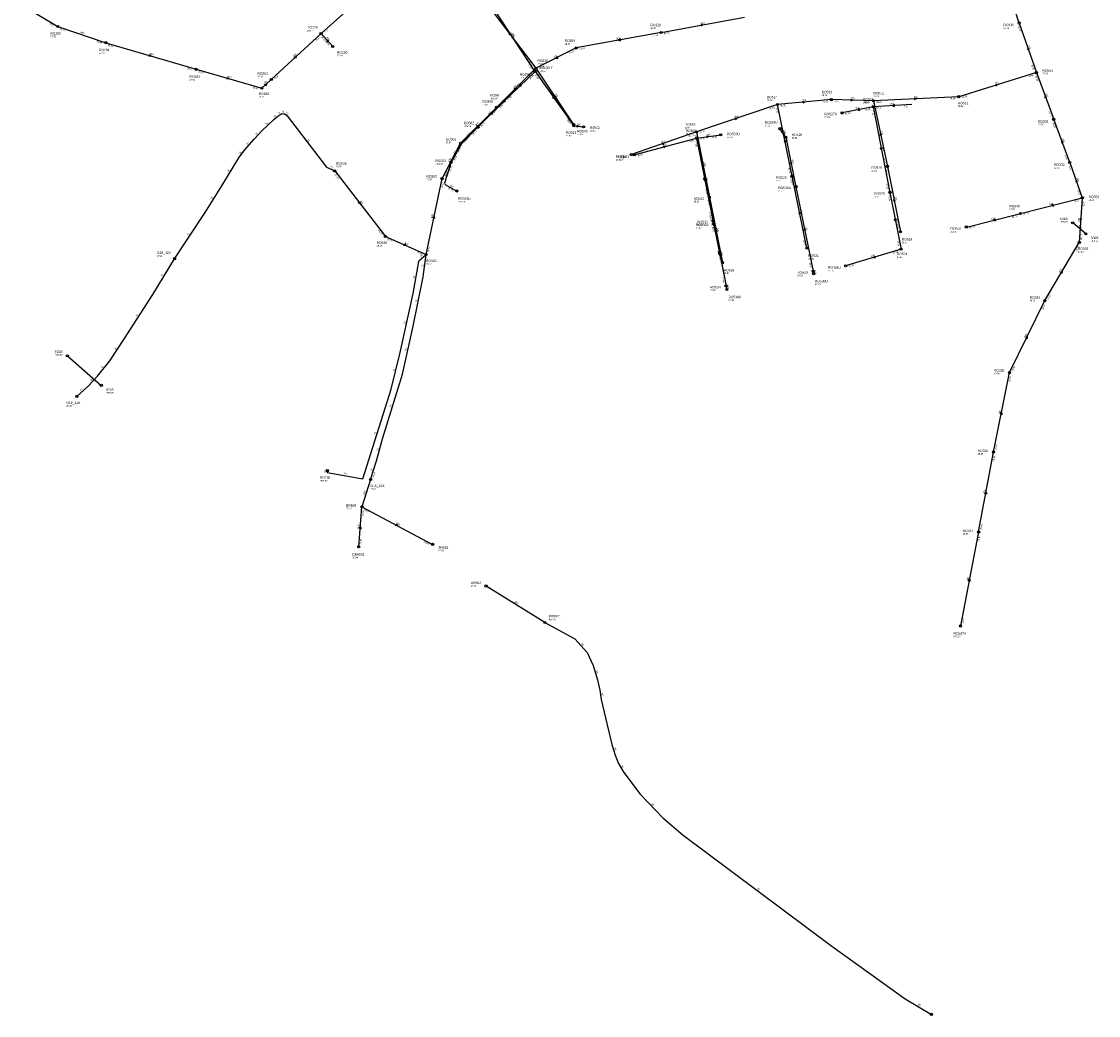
# Model space of a CAD drawing. Header units: metres. Extents: x 179992 to 198392, y 351761 to 369438.
# Tile 147 of 194: x 191761 to 192569, y 362802 to 363548. Entities that reach past the tile are written whole.
import ezdxf

# ---------------------------------------------------------------- set-up
doc = ezdxf.new("R2010")
doc.units = ezdxf.units.M

msp = doc.modelspace()

# ---------------------------------------------------------------- linework, layer by layer
at = {"layer": 'B-WE-RI-DRAINAGE-DRAIN', "linetype": 'Continuous'}
msp.add_lwpolyline([(191795.58, 363297.372), (191821.039, 363275.239)], dxfattribs=at)
at = {"layer": 'B-WE-RI-DRAINAGE-DRAIN_BETON_500', "linetype": 'Continuous'}
msp.add_lwpolyline([(192559.63, 363388.957), (192549.767, 363397.214)], dxfattribs=at)
at = {"layer": 'B-WE-RI-DRAINAGE-RIOOLPUT_INSPECTIEPUT'}
for centre in [(192549.77, 363397.21), (192559.63, 363388.96), (191795.58, 363297.37), (191821.04, 363275.24)]:
    msp.add_circle(centre, 0.8, dxfattribs=at)
at = {"layer": 'B-WE-RI-GWA-RIOOLLEIDING', "linetype": 'Continuous'}
for points in [[(192109.27, 363562.75), (192147.1, 363513.17)], [(192522.54, 363509.88), (192535.52, 363474.85)], [(192547.56, 363442.45), (192535.52, 363474.85)]]:
    msp.add_lwpolyline(points, dxfattribs=at)
at = {"layer": 'B-WE-RI-GWA-RIOOLLEIDING_BETON_300', "linetype": 'Continuous'}
for points in [[(192241.01, 363539.96), (192303.65, 363551.42)], [(192241.01, 363539.96), (192177.34, 363528.37)], [(192177.34, 363528.37), (192147.1, 363513.17)], [(192117.5, 363483.81), (192147.1, 363513.17)], [(192090.51, 363456.9), (192117.5, 363483.81)], [(192076.7, 363430.31), (192090.51, 363456.9)], [(191996.16, 363436.11), (192034.16, 363386.95)], [(192064.71, 363373.43), (192076.7, 363430.31)], [(192034.16, 363386.95), (192064.71, 363373.43)]]:
    msp.add_lwpolyline(points, dxfattribs=at)
at = {"layer": 'B-WE-RI-GWA-RIOOLLEIDING_BETON_400', "linetype": 'Continuous'}
for points in [[(191761.22, 363560.8), (191788.46, 363544.49)], [(191788.46, 363544.49), (191824.42, 363532.34)], [(191824.42, 363532.34), (191892.25, 363512.34)], [(191892.25, 363512.34), (191941.5, 363498.16)]]:
    msp.add_lwpolyline(points, dxfattribs=at)
at = {"layer": 'B-WE-RI-GWA-RIOOLLEIDING_BETON_500', "linetype": 'Continuous'}
for points in [[(191985.89, 363539.13), (192038.9, 363586.69)], [(191948.6, 363504.75), (191985.89, 363539.13)]]:
    msp.add_lwpolyline(points, dxfattribs=at)
at = {"layer": 'B-WE-RI-GWA-RIOOLLEIDING_PVC_200', "linetype": 'Continuous'}
for points in [[(191994.68, 363529.43), (191985.89, 363539.13)], [(192547.56, 363442.45), (192557, 363416)], [(192510.58, 363404.12), (192557, 363416)], [(192557, 363416), (192554.72, 363382.48)], [(192470, 363394), (192510.58, 363404.12)], [(192528.91, 363338.81), (192554.72, 363382.48)], [(192502.38, 363284.76), (192528.91, 363338.81)], [(192490.42, 363225.2), (192502.38, 363284.76)], [(192479.21, 363165.22), (192490.42, 363225.2)], [(192479.21, 363165.22), (192465.64, 363094.68)]]:
    msp.add_lwpolyline(points, dxfattribs=at)
at = {"layer": 'B-WE-RI-GWA-RIOOLLEIDING_PVC_250', "linetype": 'Continuous'}
for points in [[(192147.1, 363513.17), (192175.406, 363470.847)], [(191941.5, 363498.16), (191948.6, 363504.75)]]:
    msp.add_lwpolyline(points, dxfattribs=at)
at = {"layer": 'B-WE-RI-GWA-RIOOLLEIDING_PVC_315', "linetype": 'Continuous'}
for points in [[(192509.6, 363547.1), (192496.85, 363586.54)], [(192509.6, 363547.1), (192522.54, 363509.88)]]:
    msp.add_lwpolyline(points, dxfattribs=at)
at = {"layer": 'B-WE-RI-GWA-RIOOLPUT_INSPECTIEPUT'}
for centre in [(191788.46, 363544.49), (192509.6, 363547.1), (191985.89, 363539.13), (192241.01, 363539.96), (191824.42, 363532.34), (191994.68, 363529.43), (192177.34, 363528.37), (191892.25, 363512.34), (192147.1, 363513.17), (192522.54, 363509.88), (191948.6, 363504.75), (191941.5, 363498.16), (192117.5, 363483.81), (192175.41, 363470.85), (192535.52, 363474.85), (192090.51, 363456.9), (192547.56, 363442.45), (192076.7, 363430.31), (192557, 363416), (192510.58, 363404.12), (192470, 363394), (192034.16, 363386.95), (192554.72, 363382.48), (192528.91, 363338.81), (192502.38, 363284.76), (192490.42, 363225.2), (192479.21, 363165.22), (192465.64, 363094.68)]:
    msp.add_circle(centre, 0.8, dxfattribs=at)
at = {"layer": 'B-WE-RI-GWA_STROMINGSRICHTING'}
for points in [[(192270.78, 363546.14), (192272.33, 363545.69), (192271.04, 363544.72)], [(191991.79, 363533.7), (191990.29, 363534.28), (191990.72, 363532.73)], [(192127.88, 363539.54), (192128.18, 363537.96), (192126.74, 363538.67)], [(192210.46, 363535.13), (192209.17, 363534.17), (192210.72, 363533.71)], [(192517.22, 363527.37), (192516.07, 363528.49), (192515.86, 363526.89)], [(191857.16, 363523.44), (191858.34, 363522.34), (191856.75, 363522.06)], [(191965.7, 363521.49), (191967.24, 363521.94), (191966.67, 363520.43)], [(192163.18, 363522.06), (192162.22, 363520.77), (192163.83, 363520.77)], [(191915.69, 363506.34), (191916.88, 363505.25), (191915.29, 363504.96)], [(191943.38, 363500.97), (191945.05, 363501.45), (191944.44, 363499.82)], [(192130.77, 363497.99), (192132.3, 363498.49), (192131.78, 363496.96)], [(192162.65, 363491.21), (192161.25, 363492.01), (192161.46, 363490.41)], [(192530.21, 363491.26), (192529.03, 363492.36), (192528.86, 363490.76)], [(192102.48, 363469.85), (192104.01, 363470.35), (192103.49, 363468.83)], [(192542.72, 363457.55), (192541.54, 363458.65), (192541.37, 363457.05)], [(192082.3, 363442.66), (192083.61, 363443.6), (192083.58, 363442)], [(192553.44, 363428.11), (192552.28, 363429.22), (192552.09, 363427.63)], [(192014.85, 363413.11), (192015.16, 363411.53), (192013.71, 363412.23)], [(192535.01, 363411.11), (192533.79, 363410.06), (192535.36, 363409.72)], [(192069.7, 363400.61), (192070.71, 363401.87), (192071.11, 363400.31)], [(192491.51, 363400.11), (192490.29, 363399.06), (192491.86, 363398.71)], [(192555.24, 363400.73), (192555.86, 363399.24), (192556.68, 363400.63)], [(192048.41, 363381.43), (192049.43, 363380.19), (192047.83, 363380.11)], [(192540.46, 363359.77), (192541.82, 363360.65), (192541.7, 363359.04)], [(192514.36, 363310.81), (192515.65, 363311.79), (192515.66, 363310.18)], [(192495.41, 363253.71), (192496.4, 363254.98), (192496.82, 363253.43)], [(192483.84, 363193.93), (192484.82, 363195.21), (192485.26, 363193.66)], [(192471.45, 363128.67), (192472.42, 363129.95), (192472.86, 363128.4)]]:
    msp.add_lwpolyline(points, dxfattribs=at)
at = {"layer": 'B-WE-RI-HWA-RIOOLLEIDING', "linetype": 'Continuous'}
for points in [[(192146.2, 363511.04), (192112.03, 363563.13)], [(192267.63, 363460.62), (192280.419, 363396.55)], [(192280.419, 363396.55), (192289.72, 363349.95)]]:
    msp.add_lwpolyline(points, dxfattribs=at)
at = {"layer": 'B-WE-RI-HWA-RIOOLLEIDING_BETON_400', "linetype": 'Continuous'}
for points in [[(192334.64, 363461.4), (192342.172, 363424.301)], [(192342.172, 363424.301), (192355.03, 363360.97)]]:
    msp.add_lwpolyline(points, dxfattribs=at)
at = {"layer": 'B-WE-RI-HWA-RIOOLLEIDING_PVC_200', "linetype": 'Continuous'}
for points in [[(192146.428, 363510.693), (192123.222, 363488.508)], [(192146.2, 363511.04), (192146.428, 363510.693)], [(192146.428, 363510.693), (192175.6, 363469.93)], [(192123.222, 363488.508), (192103.623, 363468.875)], [(192175.6, 363469.93), (192182.878, 363469.15)], [(192103.623, 363468.875), (192091.35, 363456.343), (192083.526, 363442.621)], [(192267.63, 363460.62), (192285.74, 363463.17)], [(192083.526, 363442.621), (192078.546, 363427.022), (192079.021, 363425.836), (192087.789, 363421.012)]]:
    msp.add_lwpolyline(points, dxfattribs=at)
at = {"layer": 'B-WE-RI-HWA-RIOOLPUT_INSPECTIEPUT'}
for centre in [(192146.2, 363511.04), (192146.43, 363510.69), (192123.22, 363488.51), (192103.62, 363468.88), (192175.6, 363469.93), (192182.88, 363469.15), (192285.74, 363463.17), (192083.53, 363442.62), (192087.79, 363421.01), (192342.17, 363424.3), (192280.42, 363396.55)]:
    msp.add_circle(centre, 0.8, dxfattribs=at)
at = {"layer": 'B-WE-RI-HWA_STROMINGSRICHTING'}
for points in [[(192130.51, 363536.28), (192129.11, 363537.08), (192129.3, 363535.49)], [(192135.37, 363501.12), (192134.83, 363499.6), (192136.36, 363500.08)], [(192160.76, 363491.9), (192161.01, 363490.31), (192159.59, 363491.06)], [(192113.93, 363480.22), (192113.42, 363478.69), (192114.95, 363479.2)], [(192177.77, 363470.48), (192179.24, 363469.54), (192177.6, 363468.93)], [(192275.16, 363462.41), (192276.68, 363461.9), (192275.36, 363460.98)], [(192339.4, 363441.58), (192338.41, 363442.85), (192337.99, 363441.3)], [(192274.45, 363430.14), (192274.02, 363428.58), (192273.04, 363429.86)], [(192349.59, 363391.37), (192348.6, 363392.64), (192348.18, 363391.08)], [(192285.49, 363374.8), (192285.07, 363373.25), (192284.08, 363374.52)]]:
    msp.add_lwpolyline(points, dxfattribs=at)
at = {"layer": 'B-WE-RI-PERSLEIDING-POMPPUT'}
for centre in [(191876.04, 363370.27), (191802.71, 363266.97), (191990.6, 363211.26), (192443.78, 362803.26)]:
    msp.add_circle(centre, 0.8, dxfattribs=at)
at = {"layer": 'B-WE-RI-PERSLEIDING-RIOOLPUT_INSPECTIEPUT'}
for centre in [(191996.16, 363436.11), (192064.71, 363373.43)]:
    msp.add_circle(centre, 0.8, dxfattribs=at)
at = {"layer": 'B-WE-RI-PERSLEIDING_PE_75', "linetype": 'Continuous'}
msp.add_lwpolyline([(191990.604, 363211.258), (191990.489, 363209.882), (192017.21, 363205.065), (192038.604, 363272.489), (192045.324, 363299.826), (192055, 363344.264), (192059.3, 363368.066), (192059.539, 363369), (192064.71, 363373.43)], dxfattribs=at)
at = {"layer": 'B-WE-RI-PERSLEIDING_PP_75', "linetype": 'Continuous'}
for points in [[(191876.04, 363370.27), (191898.86, 363405.012), (191911.435, 363425.03), (191924.268, 363445.818), (191928.374, 363451.721), (191935.817, 363459.934), (191941.463, 363466.093), (191950.446, 363474.819), (191953.525, 363477.129), (191956.605, 363479.182), (191957.632, 363478.926), (191958.658, 363478.926), (191960.455, 363477.386), (191989.969, 363438.889), (191996.16, 363436.11)], [(192023.12, 363204.65), (192027.525, 363218.601), (192031.888, 363235.026), (192047.03, 363283.532), (192054.986, 363319.719), (192062.429, 363356.676), (192064.71, 363373.43)], [(191802.71, 363266.97), (191811.087, 363274.635), (191818.273, 363282.078), (191827.512, 363293.627), (191838.548, 363310.309), (191859.593, 363343.416), (191876.04, 363370.27)]]:
    msp.add_lwpolyline(points, dxfattribs=at)
at = {"layer": 'B-WE-RI-PERSLEIDING_PP_90', "linetype": 'Continuous'}
msp.add_lwpolyline([(192153.8, 363097.34), (192176.218, 363085.09), (192185.658, 363074.792), (192189.949, 363065.067), (192193.381, 363054.197), (192195.097, 363046.473), (192195.956, 363039.608), (192203.965, 363005.855), (192206.539, 362997.845), (192209.114, 362991.552), (192212.546, 362985.545), (192225.133, 362968.668), (192242.295, 362950.647), (192257.456, 362937.775), (192369.015, 362854.535), (192424.222, 362815.06), (192443.78, 362803.26)], dxfattribs=at)
at = {"layer": 'B-WE-RI-SWA-RIOOLLEIDING_PVC_180', "linetype": 'Continuous'}
msp.add_lwpolyline([(192289.72, 363349.95), (192290.37, 363347.11)], dxfattribs=at)
at = {"layer": 'B-WE-RI-SWA-RIOOLLEIDING_PVC_200', "linetype": 'Continuous'}
for points in [[(192428.987, 363485.918), (192400.2, 363484.18)], [(192400.2, 363484.18), (192376.78, 363479.64)], [(192400.2, 363484.18), (192412.7, 363420.04)], [(192220.89, 363448.15), (192267.63, 363460.62)], [(192267.63, 363460.62), (192279.992, 363398.685)], [(192412.7, 363420.04), (192421.03, 363377.39)], [(192279.992, 363398.685), (192289.72, 363349.95)], [(192421.03, 363377.39), (192379.46, 363364.95)]]:
    msp.add_lwpolyline(points, dxfattribs=at)
at = {"layer": 'B-WE-RI-SWA-RIOOLLEIDING_PVC_400', "linetype": 'Continuous'}
for points in [[(192334.64, 363461.4), (192330.15, 363467.8)], [(192355.03, 363360.97), (192355.44, 363359.06)]]:
    msp.add_lwpolyline(points, dxfattribs=at)
at = {"layer": 'B-WE-RI-SWA-RIOOLPUT_INSPECTIEPUT'}
for centre in [(192376.78, 363479.64), (192400.2, 363484.18), (192330.15, 363467.8), (192334.64, 363461.4), (192267.63, 363460.62), (192220.89, 363448.15), (192412.7, 363420.04), (192279.99, 363398.68), (192421.03, 363377.39), (192379.46, 363364.95), (192355.03, 363360.97), (192355.44, 363359.06), (192289.72, 363349.95), (192290.37, 363347.11)]:
    msp.add_circle(centre, 0.8, dxfattribs=at)
at = {"layer": 'B-WE-RI-SWA_STROMINGSRICHTING'}
for points in [[(192415.99, 363485.85), (192414.59, 363485.05), (192416.07, 363484.42)], [(192389.77, 363482.89), (192388.49, 363481.91), (192390.04, 363481.48)], [(192333.93, 363463.77), (192332.4, 363464.6), (192332.65, 363462.87)], [(192242.68, 363454.71), (192244.26, 363454.39), (192243.05, 363453.32)], [(192406.88, 363453.66), (192406.45, 363452.11), (192405.47, 363453.39)], [(192274.24, 363431.21), (192273.81, 363429.65), (192272.82, 363430.92)], [(192417.3, 363400.27), (192416.86, 363398.71), (192415.88, 363399.99)], [(192285.28, 363375.87), (192284.86, 363374.32), (192283.87, 363375.59)], [(192401.42, 363372.27), (192400.24, 363371.17), (192401.83, 363370.89)], [(192355.67, 363361.7), (192355.23, 363360.02), (192354.14, 363361.38)], [(192290.46, 363350.22), (192290.04, 363348.53), (192288.94, 363349.88)]]:
    msp.add_lwpolyline(points, dxfattribs=at)
at = {"layer": 'B-WE-RI-VWA-POMPPUT'}
msp.add_circle((192023.12, 363204.65), 0.8, dxfattribs=at)
at = {"layer": 'B-WE-RI-VWA-RIOOLLEIDING', "linetype": 'Continuous'}
for points in [[(192023.12, 363204.65), (192016.61, 363184.12)], [(192014.19, 363154.11), (192016.61, 363184.12)], [(192016.61, 363184.12), (192069.63, 363155.92)], [(192153.8, 363097.34), (192109.67, 363124.67)]]:
    msp.add_lwpolyline(points, dxfattribs=at)
at = {"layer": 'B-WE-RI-VWA-RIOOLLEIDING_PVC_250', "linetype": 'Continuous'}
for points in [[(192522.54, 363509.88), (192464.27, 363491.81)], [(192328.38, 363485.9), (192267.54, 363465.38)], [(192368.78, 363489.61), (192328.38, 363485.9)], [(192339.23, 363432.08), (192328.38, 363485.9)], [(192400.38, 363488.73), (192368.78, 363489.61)], [(192464.27, 363491.81), (192400.38, 363488.73)], [(192400.38, 363488.73), (192410.73, 363439.51)], [(192267.54, 363465.38), (192218.72, 363448.37)], [(192267.54, 363465.38), (192277.33, 363416.44)], [(192410.73, 363439.51), (192420.62, 363390.42)], [(192350.46, 363378.12), (192339.23, 363432.08)], [(192277.33, 363416.44), (192287.09, 363367.32)]]:
    msp.add_lwpolyline(points, dxfattribs=at)
at = {"layer": 'B-WE-RI-VWA-RIOOLPUT_INSPECTIEPUT'}
for centre in [(192328.38, 363485.9), (192368.78, 363489.61), (192400.38, 363488.73), (192464.27, 363491.81), (192267.54, 363465.38), (192218.72, 363448.37), (192410.73, 363439.51), (192339.23, 363432.08), (192277.33, 363416.44), (192420.62, 363390.42), (192350.46, 363378.12), (192287.09, 363367.32), (192016.61, 363184.12), (192014.19, 363154.11), (192069.63, 363155.92), (192109.67, 363124.67), (192153.8, 363097.34)]:
    msp.add_circle(centre, 0.8, dxfattribs=at)
at = {"layer": 'B-WE-RI-VWA_STROMINGSRICHTING'}
for points in [[(192491.82, 363501.11), (192493.4, 363500.84), (192492.24, 363499.73)], [(192347.08, 363488.34), (192348.58, 363487.76), (192347.21, 363486.91)], [(192383.16, 363489.93), (192384.58, 363489.17), (192383.12, 363488.49)], [(192430.85, 363490.92), (192432.33, 363490.27), (192430.92, 363489.48)], [(192296.37, 363475.86), (192297.96, 363475.64), (192296.83, 363474.5)], [(192406.56, 363462.86), (192405.55, 363464.12), (192405.15, 363462.56)], [(192241.53, 363457.08), (192243.13, 363456.88), (192242.01, 363455.72)], [(192334.8, 363457.72), (192333.8, 363458.99), (192333.38, 363457.44)], [(192273.42, 363439.64), (192272.43, 363440.91), (192272.01, 363439.36)], [(192416.67, 363413.7), (192415.67, 363414.96), (192415.25, 363413.41)], [(192345.84, 363403.84), (192344.85, 363405.1), (192344.43, 363403.54)], [(192283.2, 363390.61), (192282.21, 363391.88), (192281.78, 363390.33)], [(192042.19, 363171.33), (192043.12, 363170.02), (192041.51, 363170.06)], [(192014.57, 363167.74), (192015.4, 363169.11), (192016, 363167.62)]]:
    msp.add_lwpolyline(points, dxfattribs=at)

# ---------------------------------------------------------------- texts
at = {"layer": 'B-WE-RI-DRAINAGE_AFM'}
msp.add_text('500', height=1.3, rotation=-39.94, dxfattribs=at).set_placement((192554, 363394.69))
at = {"layer": 'B-WE-RI-DRAINAGE_PUTDEKSELNIVEAU'}
for p in [(192540.28, 363397.29), (192563.31, 363382.93), (191786.2, 363297.58), (191824.61, 363269.09)]:
    msp.add_text('-999.99', height=1.2, dxfattribs=at).set_placement(p)
at = {"layer": 'B-WE-RI-DRAINAGE_PUTNUMMER'}
for s, p in [('536A', (192540.28, 363399.33)), ('536B', (192563.31, 363384.97)), ('922B', (191786.2, 363299.62)), ('922A', (191824.61, 363271.13))]:
    msp.add_text(s, height=1.8, dxfattribs=at).set_placement(p)
at = {"layer": 'B-WE-RI-GWA_AFM'}
for s, rotation, p in [('300', 10.37, (192270.66, 363546.17)), ('400', -18.67, (191805.2, 363539.65)), ('200', -47.82, (191989.81, 363535.96)), ('200', -52.66, (192127.85, 363539.69)), ('300', 10.32, (192207.5, 363534.64)), ('315', -70.83, (192516.28, 363530.22)), ('400', -16.43, (191857.05, 363523.53)), ('500', 42.67, (191965.58, 363521.45)), ('300', 26.69, (192160.48, 363520.79)), ('400', -16.06, (191915.59, 363506.44)), ('250', 42.87, (191943.38, 363500.98)), ('300', 44.77, (192130.64, 363497.96)), ('250', -56.23, (192161.02, 363493.71)), ('315', -69.67, (192529.22, 363494.11)), ('300', 44.91, (192102.34, 363469.8)), ('250', -69.61, (192541.73, 363460.4)), ('300', 62.55, (192082.2, 363442.58)), ('200', -70.36, (192552.48, 363430.95)), ('300', -52.3, (192014.82, 363413.23)), ('200', 14.36, (192532.09, 363410.44)), ('300', 78.1, (192069.61, 363400.5)), ('200', 14, (192488.59, 363399.44)), ('200', 86.11, (192554.97, 363397.74)), ('300', -23.87, (192048.33, 363381.53)), ('200', 59.42, (192540.34, 363359.71)), ('200', 63.86, (192514.25, 363310.72)), ('200', 78.65, (192495.33, 363253.59)), ('200', 79.41, (192483.76, 363193.83)), ('200', 79.11, (192471.36, 363128.55))]:
    msp.add_text(s, height=1.3, rotation=rotation, dxfattribs=at).set_placement(p)
at = {"layer": 'B-WE-RI-GWA_BOB'}
for s, rotation, p in [('26.48', -30.91, (191781.7, 363546.44)), ('26.48', -18.67, (191789.78, 363542.14)), ('26.17', 41.9, (191988.58, 363539.13)), ('25.59', -70.83, (192508.56, 363544.62)), ('26.17', 42.67, (191982.11, 363533.2)), ('26.17', -47.82, (191985.9, 363536.44)), ('27.24', 10.32, (192234.64, 363536.97)), ('27.24', 10.37, (192243.3, 363538.55)), ('26.48', -18.67, (191817.4, 363532.81)), ('26.48', -16.43, (191825.83, 363530.05)), ('26.24', -47.82, (191988.78, 363533.26)), ('26.62', 26.69, (192172.07, 363523.71)), ('26.74', 10.32, (192179.63, 363526.96)), ('26.37', -16.43, (191885.22, 363512.54)), ('26.37', -16.06, (191893.67, 363510.06)), ('26.44', -52.66, (192141.54, 363517.48)), ('26.48', 44.77, (192143.54, 363507.1)), ('26.47', -56.23, (192146.72, 363510.51)), ('26.44', 26.69, (192149.7, 363512.46)), ('25.70', -70.83, (192518.61, 363515.71)), ('26.27', 42.67, (191951.29, 363504.78)), ('25.73', -69.67, (192521.55, 363507.38)), ('26.31', -16.06, (191934.47, 363498.31)), ('26.54', 44.77, (192120.19, 363483.94)), ('26.55', 44.91, (192113.96, 363477.73)), ('25.83', -69.67, (192531.47, 363480.6)), ('26.67', -56.23, (192170.13, 363475.5)), ('25.83', -69.61, (192534.53, 363472.35)), ('26.59', 62.55, (192088.97, 363450.04)), ('26.58', 44.91, (192093.2, 363457.04)), ('25.95', -69.61, (192543.5, 363448.2)), ('26.21', -70.36, (192546.54, 363439.96)), ('26.84', -52.3, (191995.96, 363433.43)), ('26.63', 62.55, (192079.22, 363431.26)), ('26.65', 78.1, (192077.06, 363423.28)), ('26.92', -70.36, (192553.02, 363421.8)), ('26.92', 14.36, (192550.86, 363412.57)), ('26.92', 86.11, (192558.33, 363409.09)), ('26.74', 14.36, (192512.96, 363402.87)), ('26.72', 14, (192504.42, 363400.73)), ('26.77', -52.3, (192028.58, 363391.23)), ('26.70', 14, (192472.38, 363392.74)), ('26.77', -23.87, (192035.26, 363384.49)), ('26.42', 86.11, (192556.65, 363384.35)), ('26.72', -23.87, (192057.76, 363374.54)), ('26.74', 78.1, (192066.88, 363375.02)), ('26.42', 59.42, (192552.81, 363375.71)), ('26.64', 59.42, (192531.48, 363339.62)), ('26.64', 63.86, (192527.53, 363331.91)), ('26.81', 63.86, (192504.88, 363285.76)), ('26.80', 78.65, (192502.81, 363277.74)), ('26.94', 78.65, (192492.58, 363226.81)), ('26.94', 79.41, (192490.94, 363218.19)), ('26.95', 79.41, (192481.35, 363166.86)), ('26.95', 79.11, (192479.69, 363158.2)), ('26.97', 79.11, (192467.79, 363096.3))]:
    msp.add_text(s, height=1.2, rotation=rotation, dxfattribs=at).set_placement(p)
at = {"layer": 'B-WE-RI-GWA_PUTDEKSELNIVEAU'}
for s, p in [('28.59', (192232.98, 363542.65)), ('27.49', (192497.83, 363542.68)), ('27.85', (191782.83, 363536.3)), ('28.07', (191975.54, 363540.71)), ('28.27', (192168.66, 363530.9)), ('27.73', (191819.34, 363523.93)), ('27.94', (191997.89, 363522.02)), ('28.07', (192148.26, 363515.79)), ('27.85', (191887.25, 363503.91)), ('28.13', (191938.19, 363506.28)), ('27.46', (192527.05, 363508.58)), ('28.23', (191939.17, 363491.02)), ('27.85', (192106.97, 363485.22)), ('27.53', (192523.81, 363470.27)), ('28.61', (192178.02, 363462.98)), ('27.94', (192079.48, 363456.85)), ('27.46', (192535.85, 363437.87)), ('27.95', (192064.99, 363429.01)), ('28.00', (192561.76, 363413.64)), ('27.95', (192502.22, 363406.74)), ('28.00', (192458.14, 363389.9)), ('28.37', (192027.6, 363379.33)), ('27.60', (192553.64, 363374.86)), ('28.39', (192517.51, 363338.2)), ('29.06', (192490.67, 363283.46)), ('29.25', (192478.52, 363223.26)), ('28.53', (192467.3, 363163.2)), ('999.00', (192460.4, 363086.13))]:
    msp.add_text(s, height=1.2, dxfattribs=at).set_placement(p)
at = {"layer": 'B-WE-RI-GWA_PUTNUMMER'}
for s, p in [('RO279', (191975.54, 363542.75)), ('RO329', (192232.98, 363544.69)), ('RO330', (192497.83, 363544.72)), ('RO285', (191782.83, 363538.34)), ('RO299', (192168.66, 363532.94)), ('RO284', (191819.34, 363525.97)), ('RO280', (191997.89, 363524.06)), ('RO535', (192148.26, 363517.83)), ('RO281', (191938.19, 363508.32)), ('RO551', (192527.05, 363510.62)), ('RO283', (191887.25, 363505.95)), ('RO282', (191939.17, 363493.06)), ('RO300', (192106.97, 363487.26)), ('RO331', (192523.81, 363472.31)), ('RO536', (192178.02, 363465.02)), ('RO301', (192079.48, 363458.89)), ('RO332', (192535.85, 363439.91)), ('RO302', (192064.99, 363431.05)), ('RO550', (192561.76, 363415.68)), ('RO549', (192502.22, 363408.78)), ('RO548', (192458.14, 363391.94)), ('RO538', (192027.6, 363381.37)), ('RO333', (192553.64, 363376.9)), ('RO334', (192517.51, 363340.24)), ('RO335', (192490.67, 363285.5)), ('RO336', (192478.52, 363225.3)), ('RO337', (192467.3, 363165.24)), ('RO337A', (192460.4, 363088.17))]:
    msp.add_text(s, height=1.8, dxfattribs=at).set_placement(p)
at = {"layer": 'B-WE-RI-HWA_AFM'}
for s, rotation, p in [('200', -56.74, (192128.9, 363538.83)), ('200', 43.71, (192133.16, 363499.1)), ('200', -54.41, (192160.74, 363492.05)), ('200', 45.05, (192111.76, 363478.14)), ('200', -6.12, (192177.77, 363470.46)), ('200', 45.6, (192095.83, 363462.01)), ('200', 8.01, (192275.03, 363462.46)), ('200', 60.31, (192085.99, 363448.51)), ('400', -78.52, (192338.86, 363444.53)), ('200', 72.29, (192079.82, 363433.55)), ('200', -78.71, (192274.48, 363430.28)), ('200', -28.82, (192082.42, 363424.87)), ('400', -78.52, (192349.05, 363394.31)), ('200', -78.71, (192285.51, 363374.93))]:
    msp.add_text(s, height=1.3, rotation=rotation, dxfattribs=at).set_placement(p)
at = {"layer": 'B-WE-RI-HWA_BOB'}
for s, rotation, p in [('27.01', -56.74, (192140.97, 363515.74)), ('26.81', 43.71, (192142.76, 363504.69)), ('26.81', -54.41, (192146.13, 363508.02)), ('26.79', 45.05, (192119.69, 363482.42)), ('26.79', 43.71, (192125.91, 363488.59)), ('26.77', 45.05, (192106.31, 363469.02)), ('26.67', -54.41, (192170.18, 363474.41)), ('26.77', 45.6, (192100.15, 363462.76)), ('27.65', 8.01, (192279.26, 363460.44)), ('27.62', -78.71, (192266.26, 363458.31)), ('27.77', 8.01, (192269.86, 363459.12)), ('26.58', -78.52, (192333.27, 363459.08)), ('26.75', 60.31, (192086.08, 363443.47)), ('26.75', 72.29, (192083.17, 363435.6)), ('26.58', -78.52, (192339.06, 363430.61)), ('26.73', -28.82, (192080.96, 363422.71)), ('26.58', -78.52, (192340.81, 363421.98)), ('27.37', -78.71, (192277.32, 363402.87)), ('27.37', -78.71, (192279.05, 363394.24)), ('26.59', -78.52, (192351.91, 363367.28)), ('27.19', -78.71, (192286.62, 363356.27))]:
    msp.add_text(s, height=1.2, rotation=rotation, dxfattribs=at).set_placement(p)
at = {"layer": 'B-WE-RI-HWA_PUTDEKSELNIVEAU'}
for s, p in [('28.11', (192150.41, 363510.44)), ('28.11', (192134.97, 363505.49)), ('-999.99', (192112.69, 363489.92)), ('-999.99', (192092.86, 363469.15)), ('28.62', (192169.53, 363461.98)), ('28.62', (192187.64, 363465.63)), ('27.63', (192290.49, 363460.9)), ('-999.99', (192071.65, 363440.76)), ('28.77', (192328.82, 363420.45)), ('-999.99', (192088.7, 363412.46)), ('28.92', (192267.07, 363392.69))]:
    msp.add_text(s, height=1.2, dxfattribs=at).set_placement(p)
at = {"layer": 'B-WE-RI-HWA_PUTNUMMER'}
for s, p in [('RO561T', (192150.41, 363512.48)), ('RO298', (192134.97, 363507.53)), ('RO561', (192112.69, 363491.96)), ('RO562', (192092.86, 363471.19)), ('RO542', (192169.53, 363464.02)), ('R0542', (192187.64, 363467.67)), ('RO533U', (192290.49, 363462.94)), ('RO563', (192071.65, 363442.8)), ('RO528A', (192328.82, 363422.49)), ('RO563u', (192088.7, 363414.5)), ('RO532A', (192267.07, 363394.73))]:
    msp.add_text(s, height=1.8, dxfattribs=at).set_placement(p)
at = {"layer": 'B-WE-RI-PERSLEIDING_AFM'}
for s, rotation, p in [('75', 36.88, (191950.69, 363475.97)), ('75', 33.69, (191953.77, 363478.24)), ('75', -14, (191956.3, 363480.07)), ('75', -40.6, (191959.27, 363479.44)), ('75', 44.17, (191944.66, 363470.31)), ('75', 47.49, (191937.36, 363462.75)), ('75', 47.82, (191930.81, 363455.56)), ('75', -52.52, (191975.21, 363459.41)), ('75', 55.18, (191925.09, 363448.38)), ('75', -24.17, (191992.43, 363438.65)), ('75', 58.31, (191916.63, 363434.97)), ('75', 57.86, (191903.93, 363414.57)), ('75', 56.7, (191886.22, 363387.21)), ('75', 40.59, (192060.82, 363371.12)), ('75', 82.25, (192062.65, 363364.14)), ('75', 58.51, (191866.6, 363356.38)), ('75', 79.76, (192056.2, 363355.26)), ('75', 78.61, (192057.74, 363337.31)), ('75', 57.56, (191847.86, 363326.42)), ('75', 77.72, (192049.18, 363321.17)), ('75', 56.51, (191831.8, 363301.52)), ('75', 77.6, (192050.04, 363300.76)), ('75', 51.34, (191821.63, 363287.52)), ('75', 76.19, (192040.96, 363285.34)), ('75', 46.01, (191813.41, 363278.14)), ('75', 42.46, (191805.61, 363270.7)), ('75', 72.66, (192038.4, 363258.51)), ('75', 72.4, (192026.85, 363238.02)), ('75', 75.12, (192028.68, 363226.01)), ('75', 85.22, (191989.68, 363209.6)), ('75', 72.48, (192024.27, 363210.86)), ('75', -10.22, (192002.95, 363208.42)), ('90', -47.49, (192180.81, 363081.25)), ('90', -72.48, (192192.1, 363060.86)), ('90', -82.87, (192196.18, 363044.16)), ('90', -72.19, (192205.68, 363003.08)), ('90', -60.26, (192210.99, 362989.86)), ('90', -46.4, (192233.56, 362960.94)), ('90', -36.73, (192312.87, 362897.41)), ('90', -31.1, (192433.51, 362810.36))]:
    msp.add_text(s, height=1.3, rotation=rotation, dxfattribs=at).set_placement(p)
at = {"layer": 'B-WE-RI-PERSLEIDING_BOB'}
msp.add_text('26.89', height=1.2, rotation=72.48, dxfattribs=at).set_placement((192025.44, 363206.02))
at = {"layer": 'B-WE-RI-PERSLEIDING_PUTDEKSELNIVEAU'}
for s, p in [('28.36', (191997.16, 363438.77)), ('28.21', (191862.81, 363371.85)), ('28.22', (192064.63, 363365.69)), ('28.17', (191794.85, 363259.25)), ('-999.99', (191984.98, 363203.07))]:
    msp.add_text(s, height=1.2, dxfattribs=at).set_placement(p)
at = {"layer": 'B-WE-RI-PERSLEIDING_PUTNUMMER'}
for s, p in [('RO539', (191997.16, 363440.81)), ('G16_12A', (191862.81, 363373.89)), ('RO303', (192064.63, 363367.73)), ('G16_12B', (191794.85, 363261.29)), ('RO756', (191984.98, 363205.11))]:
    msp.add_text(s, height=1.8, dxfattribs=at).set_placement(p)
at = {"layer": 'B-WE-RI-SWA_AFM'}
for s, rotation, p in [('200', 3.46, (192412.98, 363485.75)), ('200', 10.97, (192386.8, 363482.36)), ('400', -54.95, (192332.14, 363466.32)), ('200', 14.94, (192242.56, 363454.72)), ('200', -78.97, (192406.92, 363453.81)), ('200', -78.71, (192274.26, 363431.34)), ('200', -78.95, (192417.33, 363400.4)), ('200', -78.71, (192285.31, 363376)), ('200', 16.66, (192398.53, 363371.47)), ('400', -77.88, (192355.67, 363361.69)), ('180', -77.11, (192290.46, 363350.24))]:
    msp.add_text(s, height=1.3, rotation=rotation, dxfattribs=at).set_placement(p)
at = {"layer": 'B-WE-RI-SWA_BOB'}
for s, rotation, p in [('27.50', 10.97, (192379.09, 363478.25)), ('27.65', 10.97, (192393.87, 363481.12)), ('27.54', -78.97, (192398.82, 363481.87)), ('27.50', 3.46, (192402.3, 363482.5)), ('27.65', 3.46, (192422.31, 363483.71)), ('27.75', 14.94, (192261.52, 363457.13)), ('27.55', -78.71, (192266.26, 363458.31)), ('28.08', 14.94, (192223.29, 363446.93)), ('27.38', -78.97, (192409.63, 363426.37)), ('27.38', -78.95, (192411.32, 363417.73)), ('27.39', -78.71, (192276.9, 363405)), ('27.39', -78.71, (192278.62, 363396.37)), ('27.28', -78.95, (192417.96, 363383.72)), ('27.29', 16.66, (192415.03, 363373.72)), ('27.20', 16.66, (192381.89, 363363.8)), ('27.26', -78.71, (192286.62, 363356.27))]:
    msp.add_text(s, height=1.2, rotation=rotation, dxfattribs=at).set_placement(p)
at = {"layer": 'B-WE-RI-SWA_PUTDEKSELNIVEAU'}
for s, p in [('28.80', (192392.5, 363486.91)), ('27.12', (192318.69, 363469.64)), ('27.83', (192363.41, 363475.87)), ('28.92', (192259.51, 363463.29)), ('28.81', (192339.06, 363460.34)), ('29.07', (192209.03, 363444.05)), ('28.51', (192400.79, 363416.18)), ('28.00', (192268.08, 363394.83)), ('28.28', (192417.82, 363370.88)), ('28.20', (192343.13, 363357.03)), ('27.20', (192366.21, 363360.69)), ('27.15', (192356.44, 363350.52)), ('28.50', (192277.82, 363346.01)), ('27.43', (192291.37, 363338.57))]:
    msp.add_text(s, height=1.2, dxfattribs=at).set_placement(p)
at = {"layer": 'B-WE-RI-SWA_PUTNUMMER'}
for s, p in [('RO526', (192392.5, 363488.95)), ('RO527U', (192363.41, 363477.91)), ('RO528U', (192318.69, 363471.68)), ('RO532', (192259.51, 363465.33)), ('RO528', (192339.06, 363462.38)), ('RO531', (192209.03, 363446.09)), ('RO525', (192400.79, 363418.22)), ('RO533', (192268.08, 363396.87)), ('RO524', (192417.82, 363372.92)), ('RO529', (192343.13, 363359.07)), ('RO524U', (192366.21, 363362.73)), ('RO534', (192277.82, 363348.05)), ('RO530U', (192356.44, 363352.56)), ('RO534U', (192291.37, 363340.61))]:
    msp.add_text(s, height=1.8, dxfattribs=at).set_placement(p)
at = {"layer": 'B-WE-RI-VWA_AFM'}
for s, rotation, p in [('250', 17.23, (192491.69, 363501.12)), ('250', 5.25, (192346.96, 363488.37)), ('250', -1.6, (192383.04, 363489.97)), ('250', 2.76, (192430.73, 363491)), ('250', 18.64, (192296.22, 363475.86)), ('250', -78.12, (192406, 363465.82)), ('250', 19.21, (192241.4, 363457.11)), ('250', -78.6, (192334.26, 363460.69)), ('250', -78.69, (192272.89, 363442.59)), ('250', -78.61, (192416.12, 363416.65)), ('250', -78.24, (192345.29, 363406.78)), ('250', -78.76, (192282.67, 363393.56)), ('200', 72.41, (192018.65, 363193.11)), ('200', -28.01, (192042.12, 363171.44)), ('200', 85.39, (192014.5, 363167.63)), ('200', -31.77, (192130.82, 363112.48))]:
    msp.add_text(s, height=1.3, rotation=rotation, dxfattribs=at).set_placement(p)
at = {"layer": 'B-WE-RI-VWA_BOB'}
for s, rotation, p in [('25.96', 17.23, (192516.58, 363506.15)), ('26.59', 5.25, (192330.54, 363484.29)), ('26.45', 5.25, (192362.17, 363487.2)), ('26.45', -1.6, (192370.73, 363487.76)), ('26.34', -1.6, (192393.53, 363487.12)), ('26.34', -78.12, (192399.03, 363486.4)), ('26.34', 2.76, (192402.46, 363487.03)), ('26.14', 2.76, (192457.56, 363489.68)), ('26.14', 17.23, (192466.71, 363490.68)), ('26.59', 18.64, (192322.51, 363482.02)), ('26.59', -78.6, (192327.01, 363483.58)), ('26.74', 19.21, (192261.71, 363461.44)), ('26.74', -78.69, (192266.17, 363463.07)), ('26.74', 18.64, (192270.01, 363464.31)), ('26.97', 19.21, (192221.2, 363447.33)), ('26.47', -78.12, (192407.57, 363445.79)), ('26.74', -78.6, (192336.12, 363438.39)), ('26.47', -78.61, (192409.36, 363437.19)), ('26.74', -78.24, (192337.88, 363429.76)), ('26.93', -78.69, (192274.23, 363422.75)), ('26.93', -78.76, (192275.95, 363414.13)), ('26.66', -78.61, (192417.51, 363396.73)), ('26.91', -78.24, (192347.31, 363384.41)), ('27.14', -78.76, (192284, 363373.64)), ('26.07', 85.39, (192017.86, 363177.2)), ('26.07', -28.01, (192017.53, 363181.59)), ('26.53', 85.39, (192016.14, 363155.96)), ('25.99', -28.01, (192062.78, 363157.52))]:
    msp.add_text(s, height=1.2, rotation=rotation, dxfattribs=at).set_placement(p)
at = {"layer": 'B-WE-RI-VWA_PUTDEKSELNIVEAU'}
for s, p in [('29.10', (192320.26, 363488.57)), ('28.91', (192361.41, 363492.37)), ('28.80', (192400.38, 363491.49)), ('28.21', (192463.69, 363484.11)), ('28.97', (192258.86, 363467.91)), ('29.06', (192206.98, 363443.87)), ('28.77', (192327.32, 363428.22)), ('28.60', (192398.82, 363435.65)), ('28.82', (192265.42, 363412.58)), ('28.35', (192421.54, 363381.87)), ('28.36', (192351.38, 363369.57)), ('28.52', (192288.01, 363358.77)), ('27.02', (192022.95, 363196.91)), ('27.46', (192004.71, 363182.18)), ('27.94', (192009.45, 363145.49)), ('27.39', (192073.83, 363150.65)), ('27.51', (192098.36, 363124.2)), ('999.00', (192156.82, 363099.03))]:
    msp.add_text(s, height=1.2, dxfattribs=at).set_placement(p)
at = {"layer": 'B-WE-RI-VWA_PUTNUMMER'}
for s, p in [('RO513', (192361.41, 363494.41)), ('RO512', (192400.38, 363493.53)), ('RO514', (192320.26, 363490.61)), ('RO511', (192463.69, 363486.15)), ('RO515', (192258.86, 363469.95)), ('RO516', (192206.98, 363445.91)), ('RO518', (192398.82, 363437.69)), ('RO520', (192327.32, 363430.26)), ('RO522', (192265.42, 363414.62)), ('RO519', (192421.54, 363383.91)), ('RO521', (192351.38, 363371.61)), ('RO523', (192288.01, 363360.81)), ('G16_10A', (192022.95, 363198.95)), ('BR680', (192004.71, 363184.22)), ('BR6801', (192009.45, 363147.53)), ('BR681', (192073.83, 363152.69)), ('BR682', (192098.36, 363126.24)), ('BR6821.', (192156.82, 363101.07))]:
    msp.add_text(s, height=1.8, dxfattribs=at).set_placement(p)

doc.saveas('drawing.dxf')
